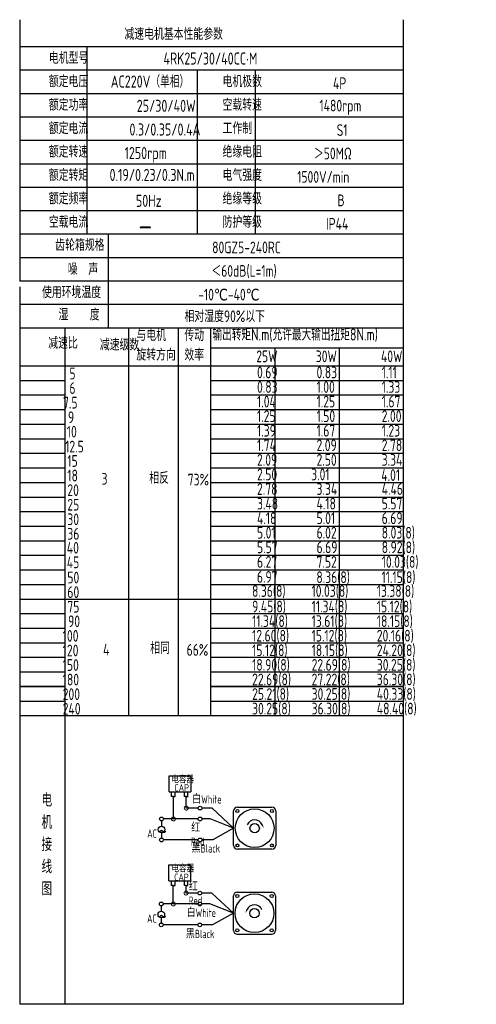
# Model space of a CAD drawing. Header units: inches. Extents: x -739 to 4096, y 9 to 1581.
# Tile 25 of 36: x 3345 to 3611, y 9 to 583. Entities that reach past the tile are written whole.
import ezdxf

# ---------------------------------------------------------------- set-up
doc = ezdxf.new("R2010")
doc.units = ezdxf.units.IN
doc.header["$LTSCALE"] = 10
doc.header["$MEASUREMENT"] = 0
for name, color, linetype in [('1轮廓实线层', 7, 'Continuous'), ('2细线层', 4, 'Continuous'), ('6文字层', 3, 'Continuous'), ('7标注层', 4, 'Continuous')]:
    doc.layers.add(name, color=color, linetype=linetype)
doc.styles.add('PC_TEXTSTYLE', font='isocp.shx', dxfattribs={"width": 0.8, "bigfont": 'HZFS.SHX'})

# ---------------------------------------------------------------- blocks, each defined once
blk = doc.blocks.new('_DotSmall')
at = {"color": 0, "linetype": 'ByBlock', "const_width": 0.5}
blk.add_lwpolyline([(-0.0625, 0, 1), (0.0625, 0, 1)], format="xyb", close=True, dxfattribs=at)

msp = doc.modelspace()

# ---------------------------------------------------------------- linework, layer by layer
at = {"layer": '1轮廓实线层'}
for p, q in [((3344.949, 583), (3344.949, 430.563)), ((3568.381, 583), (3568.381, 192.181)), ((3344.949, 427.348), (3344.949, 153.317)), ((3344.949, 192.181), (3344.949, 9)), ((3568.381, 192.181), (3568.381, 9)), ((3568.381, 9), (3344.949, 9))]:
    msp.add_line(p, q, dxfattribs=at)
at = {"layer": '1轮廓实线层', "color": 4}
for p, q in [((3456.274, 391.653), (3568.381, 391.653)), ((3493.644, 391.653), (3493.644, 177.302)), ((3531.014, 391.653), (3531.014, 177.302))]:
    msp.add_line(p, q, dxfattribs=at)
at = {"layer": '2细线层'}
for p, q in [((3568.381, 567.152), (3344.949, 567.152)), ((3384.087, 567.152), (3384.087, 457.881)), ((3568.381, 553.493), (3344.949, 553.493)), ((3448.418, 553.493), (3448.418, 457.881)), ((3482.109, 553.493), (3482.109, 457.881)), ((3568.381, 539.834), (3344.949, 539.834)), ((3568.381, 526.175), (3344.949, 526.175)), ((3568.381, 512.516), (3344.949, 512.516)), ((3568.381, 498.857), (3344.949, 498.857)), ((3568.381, 485.198), (3344.949, 485.198)), ((3568.381, 471.539), (3344.949, 471.539)), ((3568.381, 457.881), (3344.949, 457.881)), ((3396.504, 457.881), (3396.504, 403.245)), ((3568.381, 444.222), (3344.949, 444.222)), ((3568.381, 430.563), (3344.949, 430.563)), ((3568.381, 430.563), (3344.949, 430.563)), ((3568.381, 416.904), (3344.949, 416.904)), ((3568.381, 416.904), (3344.949, 416.904)), ((3512.326, 403.245), (3344.949, 403.245)), ((3568.381, 403.245), (3344.949, 403.245)), ((3371.494, 177.302), (3371.494, 403.245)), ((3408.587, 177.302), (3408.587, 403.245)), ((3437.433, 177.302), (3437.433, 403.245)), ((3456.274, 177.302), (3456.274, 403.245)), ((3344.949, 381.208), (3568.381, 381.208)), ((3344.949, 372.712), (3371.494, 372.712)), ((3456.274, 372.712), (3568.381, 372.712)), ((3344.949, 364.216), (3371.494, 364.216)), ((3456.274, 364.216), (3568.381, 364.216)), ((3344.949, 355.72), (3371.494, 355.72)), ((3456.274, 355.72), (3568.381, 355.72)), ((3344.949, 347.224), (3371.494, 347.224)), ((3456.274, 347.224), (3568.381, 347.224)), ((3344.949, 338.728), (3371.494, 338.728)), ((3456.274, 338.728), (3568.381, 338.728)), ((3344.949, 330.232), (3371.494, 330.232)), ((3456.274, 330.232), (3568.381, 330.232)), ((3344.949, 321.736), (3371.494, 321.736)), ((3456.274, 321.736), (3568.381, 321.736)), ((3344.949, 313.24), (3371.494, 313.24)), ((3456.274, 313.24), (3568.381, 313.24)), ((3344.949, 304.744), (3371.494, 304.744)), ((3456.274, 304.744), (3568.381, 304.744)), ((3344.949, 296.247), (3371.494, 296.247)), ((3456.274, 296.247), (3568.381, 296.247)), ((3344.949, 287.751), (3371.494, 287.751)), ((3456.274, 287.751), (3568.381, 287.751)), ((3344.949, 279.255), (3371.494, 279.255)), ((3456.274, 279.255), (3568.381, 279.255)), ((3344.949, 270.759), (3371.494, 270.759)), ((3456.274, 270.759), (3568.381, 270.759)), ((3344.949, 262.263), (3371.494, 262.263)), ((3456.274, 262.263), (3568.381, 262.263)), ((3344.949, 253.767), (3371.494, 253.767)), ((3456.274, 253.767), (3568.381, 253.767)), ((3344.949, 245.271), (3456.274, 245.271)), ((3456.274, 245.271), (3568.381, 245.271)), ((3344.949, 236.775), (3371.494, 236.775)), ((3456.274, 236.775), (3568.381, 236.775)), ((3344.949, 228.279), (3371.494, 228.279)), ((3456.274, 228.279), (3568.381, 228.279)), ((3344.949, 219.783), (3371.494, 219.783)), ((3456.274, 219.783), (3568.381, 219.783)), ((3344.949, 211.287), (3371.494, 211.287)), ((3456.274, 211.287), (3568.381, 211.287)), ((3344.949, 202.79), (3371.494, 202.79)), ((3456.274, 202.79), (3568.381, 202.79)), ((3371.494, 194.294), (3344.949, 194.294)), ((3344.949, 194.294), (3371.494, 194.294)), ((3568.381, 194.294), (3456.274, 194.294)), ((3456.274, 194.294), (3568.381, 194.294)), ((3344.949, 185.798), (3371.494, 185.798)), ((3456.274, 185.798), (3568.381, 185.798)), ((3344.949, 177.302), (3456.274, 177.302)), ((3371.494, 9), (3371.494, 177.302)), ((3456.274, 177.302), (3568.381, 177.302)), ((3432.007, 132.91), (3432.007, 142.196)), ((3432.007, 142.196), (3444.644, 142.196)), ((3444.644, 142.196), (3444.644, 132.91)), ((3432.007, 132.91), (3444.593, 132.91)), ((3433.488, 130.131), (3433.488, 132.91)), ((3435.529, 130.131), (3435.529, 132.91)), ((3440.972, 130.138), (3440.972, 132.917)), ((3443.013, 130.138), (3443.013, 132.917)), ((3434.538, 130.131), (3433.488, 130.131)), ((3434.509, 130.131), (3435.559, 130.131)), ((3434.538, 117.039), (3434.538, 130.131)), ((3442.022, 130.138), (3440.972, 130.138)), ((3441.992, 130.138), (3443.042, 130.138)), ((3442.022, 123.386), (3442.022, 130.165)), ((3448.932, 123.386), (3442.022, 123.386)), ((3457.045, 123.386), (3451.119, 123.386)), ((3469.592, 111.648), (3457.045, 123.386)), ((3448.937, 117.039), (3434.538, 117.039)), ((3469.592, 111.648), (3457.425, 104.813)), ((3448.932, 104.813), (3428.698, 104.813)), ((3457.425, 104.813), (3451.119, 104.813)), ((3431.934, 81.006), (3431.934, 90.292)), ((3431.934, 90.292), (3444.571, 90.292)), ((3444.571, 90.292), (3444.571, 81.006)), ((3431.934, 81.006), (3444.52, 81.006)), ((3433.415, 78.227), (3433.415, 81.006)), ((3435.456, 78.227), (3435.456, 81.006)), ((3440.899, 78.234), (3440.899, 81.013)), ((3442.94, 78.234), (3442.94, 81.013)), ((3434.465, 78.227), (3433.415, 78.227)), ((3434.436, 67.505), (3434.436, 78.227)), ((3434.436, 78.227), (3435.486, 78.227)), ((3441.949, 78.234), (3440.899, 78.234)), ((3441.919, 78.234), (3442.969, 78.234)), ((3441.919, 73.852), (3441.919, 78.228)), ((3448.829, 73.852), (3441.919, 73.852)), ((3456.943, 73.852), (3451.016, 73.852)), ((3469.49, 62.114), (3456.943, 73.852)), ((3448.834, 67.505), (3434.436, 67.505)), ((3469.49, 62.114), (3457.323, 55.279)), ((3448.829, 55.279), (3428.596, 55.279)), ((3457.323, 55.279), (3451.016, 55.279)), ((3471.672, 49.84), (3491.856, 49.84))]:
    msp.add_line(p, q, dxfattribs=at)
at = {"layer": '2细线层', "color": 4}
for p, q in [((3469.592, 101.556), (3469.592, 121.74)), ((3471.774, 123.922), (3491.958, 123.922)), ((3494.14, 121.74), (3494.14, 101.556)), ((3491.958, 99.374), (3471.774, 99.374)), ((3472.668, 99.374), (3471.774, 99.374)), ((3469.49, 52.022), (3469.49, 72.206)), ((3471.672, 74.388), (3491.856, 74.388)), ((3494.038, 72.206), (3494.038, 52.022))]:
    msp.add_line(p, q, dxfattribs=at)
at = {"layer": '2细线层'}
for points in [[(3486.244, 113.689, 0, 0, 0), (3486.244, 113.689, 0.818, 0, 0), (3487.223, 111.588, 0, 0, 0)], [(3477.386, 64.155, 0, 0, 0), (3477.386, 64.155, 0.818, 0, 0), (3476.407, 62.054, 0, 0, 0)]]:
    msp.add_lwpolyline(points, format="xyseb", dxfattribs=at)
for centre in [(3450.025, 123.386), (3427.557, 117.039), (3450.03, 117.039), (3427.575, 104.813), (3450.025, 104.813), (3449.923, 73.852), (3427.455, 67.505), (3449.928, 67.505), (3427.473, 55.279), (3449.923, 55.279)]:
    msp.add_circle(centre, 1.094, dxfattribs=at)
at = {"layer": '2细线层', "color": 4}
for centre, radius in [((3481.866, 111.648), 11.296), ((3471.837, 121.677), 0.886), ((3491.895, 121.677), 0.886), ((3481.866, 111.648), 2.728), ((3471.837, 101.619), 0.886), ((3491.895, 101.619), 0.886), ((3481.764, 62.114), 11.296), ((3471.735, 72.143), 0.886), ((3491.793, 72.143), 0.886), ((3481.764, 62.114), 2.728), ((3471.735, 52.085), 0.886), ((3491.793, 52.085), 0.886)]:
    msp.add_circle(centre, radius, dxfattribs=at)
for centre, start, end in [((3471.774, 121.74), 90, 180), ((3491.958, 121.74), 0, 90), ((3471.774, 101.556), 180, 270), ((3491.958, 101.556), 270, 0), ((3471.672, 72.206), 90, 180), ((3491.856, 72.206), 0, 90), ((3471.672, 52.022), 180, 270), ((3491.856, 52.022), 270, 0)]:
    msp.add_arc(centre, 2.182, start, end, dxfattribs=at)
at = {"layer": '2细线层'}
for centre in [(3481.866, 111.648), (3481.764, 62.114)]:
    msp.add_arc(centre, 4.83, 25, 156.223514, dxfattribs=at)
at = {"layer": '7标注层'}
for p, q in [((3427.569, 115.945), (3427.571, 112.85)), ((3434.538, 117.039), (3428.651, 117.039)), ((3455.923, 117.039), (3451.124, 117.039)), ((3469.592, 111.648), (3455.923, 117.039)), ((3427.573, 109.002), (3427.575, 105.906)), ((3427.466, 66.412), (3427.468, 63.316)), ((3434.436, 67.505), (3428.548, 67.505)), ((3455.82, 67.505), (3451.021, 67.505)), ((3469.49, 62.114), (3455.82, 67.505)), ((3427.471, 59.468), (3427.473, 56.373))]:
    msp.add_line(p, q, dxfattribs=at)
for centre in [(3427.572, 110.926), (3427.469, 61.392)]:
    msp.add_circle(centre, 1.924, dxfattribs=at)

# ---------------------------------------------------------------- block references
at = {"layer": '2细线层'}
for p, xscale, yscale, zscale, rotation in [((3442.022, 123.386), 4.608324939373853, 4.608324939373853, 4.608324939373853, 0.0552960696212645), ((3434.538, 117.039), 4.608324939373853, 4.608324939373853, 4.608324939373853, 0.0552960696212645), ((3441.919, 73.852), 4.608324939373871, 4.608324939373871, 4.608324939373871, 0.05529606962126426), ((3434.436, 67.505), 4.608324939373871, 4.608324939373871, 4.608324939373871, 0.05529606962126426)]:
    msp.add_blockref('_DotSmall', p, dxfattribs=dict(at, xscale=xscale, yscale=yscale, zscale=zscale, rotation=rotation))

# ---------------------------------------------------------------- texts
at = {"layer": '6文字层', "style": 'PC_TEXTSTYLE'}
for s, insert, char_height, width, attachment_point in [('{\\C3;减速电机基本性能参数}', (3405.985, 578.054), 6.82948, 79.68493, 1), ('{\\C3;         电机型号 }', (3333.849, 564.098), 6.82948, 79.68493, 1), ('\\pi10.139;{\\C3;      4RK25/30/40CC·M}', (3399.254, 563.883), 7.04396, 97.70874, 1), ('{\\C3;         额定电压}', (3333.849, 550.439), 6.82948, 79.68493, 1), ('{\\C3;       AC220V（单相）}', (3375.453, 550.469), 7.04396, 82.18743, 1), ('{\\C3;         电机极数}', (3435.047, 550.439), 6.82948, 79.68493, 1), ('{\\C3;         4P}', (3499.411, 549.391), 6.82948, 79.68493, 1), ('{\\C3;         额定功率}', (3333.849, 536.78), 6.82948, 79.68493, 1), ('{\\C3;              25/30/40W}', (3368.069, 536.308), 7.04396, 82.18743, 1), ('{\\C3;         空载转速}', (3435.047, 536.78), 6.82948, 79.68493, 1), ('{\\C3;          1480rpm}', (3488.394, 536.325), 6.82948, 79.68493, 1), ('{\\C3;         额定电流}', (3333.849, 523.121), 6.82948, 79.68493, 1), ('{\\C3;              0.3/0.35/0.4A}', (3363.818, 522.492), 7.04396, 82.18743, 1), ('{\\C3;         工作制}', (3435.047, 523.121), 6.82948, 79.68493, 1), ('{\\C3;           S1}', (3495.295, 522.073), 6.82948, 79.68493, 1), ('{\\C3;         额定转速}', (3333.849, 509.462), 6.82948, 79.68493, 1), ('{\\C3;       1250rpm}', (3383.501, 508.784), 7.04396, 82.18743, 1), ('{\\C3;         绝缘电阻}', (3435.047, 509.462), 6.82948, 79.68493, 1), ('{\\C3;       ＞50MΩ}', (3494.523, 508.414), 6.82948, 79.68493, 1), ('{\\C3;         额定转矩}', (3333.849, 495.804), 6.82948, 79.68493, 1), ('{\\C3;       0.19/0.23/0.3N.m}', (3374.754, 496.009), 7.04396, 82.18743, 1), ('{\\C3;         电气强度}', (3435.047, 495.804), 6.82948, 79.68493, 1), ('{\\C3;  1500V/min}', (3500.391, 494.755), 6.82948, 79.68493, 1), ('{\\C3;         额定频率}', (3333.849, 482.145), 6.82948, 79.68493, 1), ('{\\C3;         绝缘等级}', (3435.047, 482.145), 6.82948, 79.68493, 1), ('{\\C3;        50Hz}', (3386.913, 480.918), 7.04396, 82.18743, 1), ('{\\C3;          B}', (3498.896, 481.096), 6.82948, 79.68493, 1), ('{\\C3;         空载电流}', (3333.849, 468.486), 6.82948, 79.68493, 1), ('{\\C3;         防护等级}', (3435.047, 468.486), 6.82948, 79.68493, 1), ('{\\C3;         IP44}', (3495.295, 467.437), 6.82948, 79.68493, 1), ('{\\C3;        \\H1.6708x;—}', (3389.31, 468.793), 6.82948, 79.68493, 1), ('{\\C3;              齿轮箱规格}', (3321.94, 455.071), 6.82948, 79.68493, 1), ('{\\C3;             80GZ5-240RC}', (3416.494, 453.644), 6.82948, 79.68493, 1), ('{\\C3;              噪  声}', (3329.225, 440.988), 6.82948, 79.68493, 1), ('{\\C3;              ＜60dB(L=1m)}', (3412.9, 439.944), 6.82948, 79.68493, 1), ('{\\C3;       使用环境温度}', (3336.09, 427.509), 6.82948, 79.68493, 1), ('{\\C3;       -10℃-40℃}', (3427.12, 426.151), 6.82948, 79.68493, 1), ('{\\C3;           湿    度}', (3333.218, 414.5), 6.82948, 79.68493, 1), ('{\\C3;      相对湿度90%以下}', (3422.232, 413.527), 6.82948, 79.68493, 1), ('{\\C3;与电机\\P旋转方向}', (3412.967, 402.502), 6.8295, 79.68493, 1), ('{\\C3;传动\\P效率}', (3440.92, 402.43), 6.8295, 79.68493, 1), ('{\\C3;输出转矩N.m(允许最大输出扭矩8N.m)}', (3457.266, 402.996), 7.04396, 122.53347, 1), ('{\\C3;              减速比}', (3317.877, 397.94), 6.82948, 79.68493, 1), ('{\\C3;              减速级数}', (3347.901, 396.949), 6.82948, 79.68493, 1), ('{\\C3;                25W}', (3432.823, 390.157), 6.82948, 79.68493, 1), ('{\\C3;                30W}', (3467.502, 390.157), 6.82948, 79.68493, 1), ('{\\C3;                40W}', (3505.478, 390.157), 6.82948, 79.68493, 1), ('{\\C3;                   5}', (3314.568, 380.135), 6.82948, 79.68493, 1), ('{\\C3;                0.69}', (3433.268, 380.776), 6.82948, 79.68493, 1), ('{\\C3;                0.83}', (3467.947, 380.776), 6.82948, 79.68493, 1), ('{\\C3;                1.11}', (3505.923, 380.776), 6.82948, 79.68493, 1), ('{\\C3;                   6}', (3314.568, 371.639), 6.82948, 79.68493, 1), ('{\\C3;                0.83}', (3433.268, 372.28), 6.82948, 79.68493, 1), ('{\\C3;                1.00}', (3467.947, 372.28), 6.82948, 79.68493, 1), ('{\\C3;                1.33}', (3505.923, 372.28), 6.82948, 79.68493, 1), ('{\\C3;                  7.5}', (3313.969, 363.143), 6.82948, 79.68493, 1), ('{\\C3;                1.04}', (3433.268, 363.784), 6.82948, 79.68493, 1), ('{\\C3;                1.25}', (3467.947, 363.784), 6.82948, 79.68493, 1), ('{\\C3;                1.67}', (3505.923, 363.784), 6.82948, 79.68493, 1), ('{\\C3;                  9}', (3316.846, 354.647), 6.82948, 79.68493, 1), ('{\\C3;                1.25}', (3433.268, 355.288), 6.82948, 79.68493, 1), ('{\\C3;                1.50}', (3467.947, 355.288), 6.82948, 79.68493, 1), ('{\\C3;                2.00}', (3505.923, 355.288), 6.82948, 79.68493, 1), ('{\\C3;                   10}', (3313.049, 346.253), 6.82948, 79.68493, 1), ('{\\C3;                1.39}', (3433.268, 346.792), 6.82948, 79.68493, 1), ('{\\C3;                1.67}', (3467.947, 346.792), 6.82948, 79.68493, 1), ('{\\C3;                1.23}', (3505.923, 346.792), 6.82948, 79.68493, 1), ('{\\C3;                   12.5}', (3312.099, 337.549), 6.82948, 79.68493, 1), ('{\\C3;                1.74}', (3433.268, 338.295), 6.82948, 79.68493, 1), ('{\\C3;                2.09}', (3467.947, 338.295), 6.82948, 79.68493, 1), ('{\\C3;                2.78}', (3505.923, 338.295), 6.82948, 79.68493, 1), ('{\\C3;                   15}', (3313.37, 329.158), 6.82948, 79.68493, 1), ('{\\C3;                2.09}', (3433.268, 329.799), 6.82948, 79.68493, 1), ('{\\C3;                2.50}', (3467.947, 329.799), 6.82948, 79.68493, 1), ('{\\C3;                3.34}', (3505.923, 329.799), 6.82948, 79.68493, 1), ('{\\C3;                   18}', (3313.37, 320.662), 6.82948, 79.68493, 1), ('{\\C3;     3}', (3377.055, 318.759), 6.82948, 79.68493, 1), ('{\\C3;     相反}', (3404.791, 319.244), 6.82948, 79.68493, 1), ('{\\C3;  73%}', (3436.622, 318.292), 6.82948, 79.68493, 1), ('{\\C3;                2.50}', (3433.268, 321.303), 6.82948, 79.68493, 1), ('{\\C3;               3.01}', (3467.947, 321.303), 6.82948, 79.68493, 1), ('{\\C3;               4.01}', (3508.801, 320.958), 6.82948, 79.68493, 1), ('{\\C3;                   20}', (3313.37, 312.166), 6.82948, 79.68493, 1), ('{\\C3;                2.78}', (3433.268, 312.807), 6.82948, 79.68493, 1), ('{\\C3;                3.34}', (3467.947, 312.807), 6.82948, 79.68493, 1), ('{\\C3;                4.46}', (3505.923, 312.807), 6.82948, 79.68493, 1), ('{\\C3;                3.48}', (3433.268, 304.311), 6.82948, 79.68493, 1), ('{\\C3;                4.18}', (3467.947, 304.311), 6.82948, 79.68493, 1), ('{\\C3;                5.57}', (3505.923, 304.311), 6.82948, 79.68493, 1), ('{\\C3;                   25}', (3313.37, 303.67), 6.82948, 79.68493, 1), ('{\\C3;                   30}', (3313.37, 295.174), 6.82948, 79.68493, 1), ('{\\C3;                4.18}', (3433.268, 295.815), 6.82948, 79.68493, 1), ('{\\C3;                5.01}', (3467.947, 295.815), 6.82948, 79.68493, 1), ('{\\C3;                6.69}', (3505.923, 295.815), 6.82948, 79.68493, 1), ('{\\C3;                5.01}', (3433.268, 287.319), 6.82948, 79.68493, 1), ('{\\C3;                6.02}', (3467.947, 287.319), 6.82948, 79.68493, 1), ('{\\C3;                8.03(8)}', (3505.923, 287.319), 6.82948, 79.68493, 1), ('{\\C3;                   36}', (3313.37, 286.678), 6.82948, 79.68493, 1), ('{\\C3;                   40}', (3313.057, 278.561), 6.82948, 79.68493, 1), ('{\\C3;                5.57}', (3433.268, 278.823), 6.82948, 79.68493, 1), ('{\\C3;                6.69}', (3467.947, 278.823), 6.82948, 79.68493, 1), ('{\\C3;                8.92(8)}', (3505.923, 278.823), 6.82948, 79.68493, 1), ('{\\C3;                   45}', (3313.057, 270.064), 6.82948, 79.68493, 1), ('{\\C3;                6.27}', (3433.268, 270.327), 6.82948, 79.68493, 1), ('{\\C3;                7.52}', (3467.947, 270.327), 6.82948, 79.68493, 1), ('{\\C3;                10.03(8)}', (3505.923, 270.327), 6.82948, 79.68493, 1), ('{\\C3;                   50}', (3313.37, 261.19), 6.82948, 79.68493, 1), ('{\\C3;                6.97}', (3433.19, 261.569), 6.82948, 79.68493, 1), ('{\\C3;               8.36(8)}', (3470.975, 261.397), 6.82948, 79.68493, 1), ('{\\C3;               11.15(8)}', (3508.952, 261.397), 6.82948, 79.68493, 1), ('{\\C3;                   60}', (3313.37, 252.694), 6.82948, 79.68493, 1), ('{\\C3;                8.36(8)}', (3430.356, 253.335), 6.82948, 79.68493, 1), ('{\\C3;                10.03(8)}', (3465.035, 253.335), 6.82948, 79.68493, 1), ('{\\C3;                13.38(8)}', (3503.011, 253.335), 6.82948, 79.68493, 1), ('{\\C3;                   75}', (3313.37, 244.198), 6.82948, 79.68493, 1), ('{\\C3;                9.45(8)}', (3430.404, 244.287), 6.82948, 79.68493, 1), ('{\\C3;                11.34(8)}', (3465.083, 244.287), 6.82948, 79.68493, 1), ('{\\C3;                15.12(8)}', (3503.059, 244.287), 6.82948, 79.68493, 1), ('{\\C3;                   90}', (3313.791, 235.701), 6.82948, 79.68493, 1), ('{\\C3;                11.34(8)}', (3430.404, 235.791), 6.82948, 79.68493, 1), ('{\\C3;                13.61(8)}', (3465.083, 235.791), 6.82948, 79.68493, 1), ('{\\C3;                18.15(8)}', (3503.059, 235.791), 6.82948, 79.68493, 1), ('{\\C3;                  100}', (3313.791, 227.205), 6.82948, 79.68493, 1), ('{\\C3;                12.60(8)}', (3430.402, 227.295), 6.82948, 79.68493, 1), ('{\\C3;                15.12(8)}', (3465.081, 227.295), 6.82948, 79.68493, 1), ('{\\C3;                20.16(8)}', (3503.058, 227.295), 6.82948, 79.68493, 1), ('{\\C3;                  120}', (3313.791, 218.709), 6.82948, 79.68493, 1), ('{\\C3;     4}', (3377.907, 219.172), 6.82948, 79.68493, 1), ('{\\C3;     相同}', (3405.364, 220.086), 6.82948, 79.68493, 1), ('{\\C3;   66%}', (3432.845, 219.026), 6.82948, 79.68493, 1), ('{\\C3;                15.12(8)}', (3430.402, 218.799), 6.82948, 79.68493, 1), ('{\\C3;                18.15(8)}', (3465.081, 218.799), 6.82948, 79.68493, 1), ('{\\C3;                24.20(8)}', (3503.058, 218.799), 6.82948, 79.68493, 1), ('{\\C3;                  150}', (3313.791, 210.213), 6.82948, 79.68493, 1), ('{\\C3;                18.90(8)}', (3430.402, 210.303), 6.82948, 79.68493, 1), ('{\\C3;                22.69(8)}', (3465.081, 210.303), 6.82948, 79.68493, 1), ('{\\C3;                30.25(8)}', (3503.058, 210.303), 6.82948, 79.68493, 1), ('{\\C3;                  180}', (3313.791, 201.717), 6.82948, 79.68493, 1), ('{\\C3;                22.69(8)}', (3430.402, 201.807), 6.82948, 79.68493, 1), ('{\\C3;                27.22(8)}', (3465.081, 201.807), 6.82948, 79.68493, 1), ('{\\C3;                36.30(8)}', (3503.058, 201.807), 6.82948, 79.68493, 1), ('{\\C3;                  200}', (3313.791, 193.221), 6.82948, 79.68493, 1), ('{\\C3;                25.21(8)}', (3430.402, 193.311), 6.82948, 79.68493, 1), ('{\\C3;                30.25(8)}', (3465.081, 193.311), 6.82948, 79.68493, 1), ('{\\C3;                40.33(8)}', (3503.058, 193.311), 6.82948, 79.68493, 1), ('{\\C3;                  240}', (3313.791, 184.725), 6.82948, 79.68493, 1), ('{\\C3;                30.25(8)}', (3430.402, 184.815), 6.82948, 79.68493, 1), ('{\\C3;                36.30(8)}', (3465.081, 184.815), 6.82948, 79.68493, 1), ('{\\C3;                48.40(8)}', (3503.058, 184.815), 6.82948, 79.68493, 1), ('\\pi0.53358;电容器', (3432.776, 142.004), 4.0922, 22.00288, 1), ('{\\C3;     电\\P     机\\P     接\\P     线\\P     图}', (3351.882, 131.945), 7.76078, 152.88902, 2), ('\\pi2.7793;CAP', (3432.318, 137.309), 4.0922, 12.5861, 1), ('白White', (3445.456, 130.921), 4.8615, 16.75138, 1), ('\\pi0.16814;红Red', (3444.709, 114.303), 4.86153, 12.43353, 1), ('\\pi1.845;AC', (3417.434, 110.961), 4.86153, 8.74608, 1), ('\\pi0.099965;~', (3425.834, 114.418), 9.83109, 3.34588, 1), ('黑Black', (3445.109, 102.347), 4.8615, 17.42562, 1), ('\\pi0.53358;电容器', (3432.825, 90.078), 4.0922, 18.93636, 1), ('\\pi2.7793;CAP', (3432.177, 85.224), 4.0922, 12.5861, 1), ('\\pi0.16814;红Red', (3443.332, 79.956), 4.86153, 12.43353, 1), ('白White', (3442.207, 64.776), 4.8615, 18.82882, 1), ('\\pi1.845;AC', (3417.332, 61.427), 4.86153, 8.74608, 1), ('\\pi0.099965;~', (3425.732, 64.884), 9.83109, 3.34588, 1), ('黑Black', (3441.789, 52.441), 4.8615, 18.26035, 1)]:
    msp.add_mtext(s, dxfattribs=dict(at, insert=insert, char_height=char_height, width=width, attachment_point=attachment_point))

doc.saveas('drawing.dxf')
